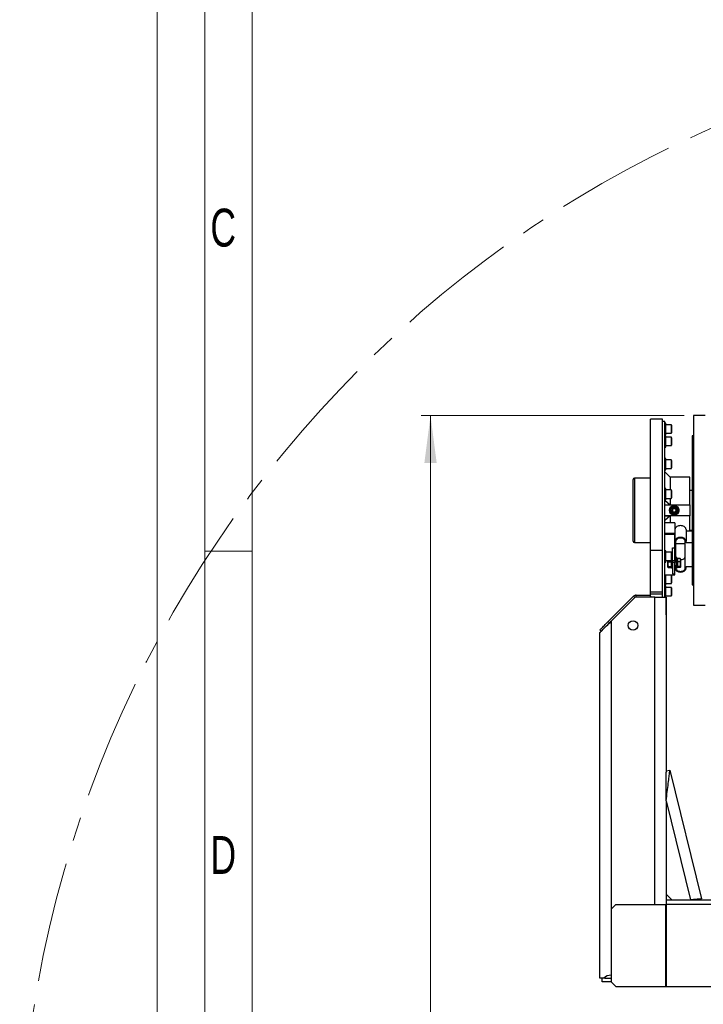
# Model space of a CAD drawing. Header units: millimetres. Extents: x 22 to 588, y 6 to 414.
# Tile 3 of 51: x 22 to 94, y 162 to 266. Entities that reach past the tile are written whole.
import ezdxf

# ---------------------------------------------------------------- set-up
doc = ezdxf.new("R2010")
doc.units = ezdxf.units.MM
doc.linetypes.add('CENTERX2', pattern=[20.32, 12.7, -2.54, 2.54, -2.54])
doc.styles.add('SLDTEXTSTYLE0', font='TXT', dxfattribs={"width": 0.7})
doc.styles.add('SLDTEXTSTYLE1', font='TXT', dxfattribs={"width": 0.75})
doc.dimstyles.new('SLDDIMSTYLE0', dxfattribs={"dimtxt": 3.5, "dimasz": 5, "dimexe": 0, "dimexo": 0.0625, "dimgap": 0.875, "dimtad": 1, "dimlfac": 20, "dimrnd": 1e-09, "dimzin": 12, "dimdsep": 46, "dimtxsty": 'SLDTEXTSTYLE1', "dimsah": 1, "dimcen": 0.09, "dimadec": 0, "dimazin": 0, "dimtfac": 1, "dimtofl": 0, "dimtmove": 0, "dimatfit": 3, "dimfxl": 1, "dimtolj": 1, "dimtzin": 12, "dimarcsym": 0})
doc.dimstyles.new('SLDDIMSTYLE3', dxfattribs={"dimtxt": 3.5, "dimasz": 5, "dimexe": 0, "dimexo": 0.0625, "dimgap": 0.875, "dimtad": 0, "dimtih": 1, "dimtoh": 1, "dimdec": 0, "dimlfac": 20, "dimrnd": 1e-09, "dimzin": 12, "dimdsep": 46, "dimtxsty": 'SLDTEXTSTYLE1', "dimsah": 1, "dimcen": 0.09, "dimadec": 0, "dimazin": 0, "dimtfac": 1, "dimtdec": 0, "dimtofl": 0, "dimtmove": 0, "dimatfit": 3, "dimfxl": 1, "dimtolj": 1, "dimtzin": 12, "dimarcsym": 0})

# ---------------------------------------------------------------- blocks, each defined once
blk = doc.blocks.new('*D11')
at = {"color": 7, "linetype": 'Continuous', "lineweight": 0}
for p, q in [((250.89, 202.65), (271.11, 214.03)), ((271.11, 214.03), (291.49, 214.03))]:
    blk.add_line(p, q, dxfattribs=at)
blk.add_solid([(250.89, 202.65), (255.56, 204.54), (254.93, 205.67)], dxfattribs=at)
at = {"color": 7, "linetype": 'Continuous', "lineweight": 0, "char_height": 3.5, "attachment_point": 1, "style": 'SLDTEXTSTYLE1'}
for s, insert in [('%%c', (274.28, 218.54)), ('4892', (279.56, 218.54))]:
    blk.add_mtext(s, dxfattribs=dict(at, insert=insert))
blk = doc.blocks.new('*D12')
at = {"color": 7, "linetype": 'Continuous', "lineweight": 0}
for p, q in [((92.09, 224.29), (64.33, 224.29)), ((65.33, 224.29), (65.33, 58.54)), ((92.04, 58.54), (64.33, 58.54))]:
    blk.add_line(p, q, dxfattribs=at)
for centre, start, end in [((62.56, 145.6), 63.4349, 116.5651), ((62.56, 143.19), 243.4349, 296.5651)]:
    blk.add_arc(centre, 6.21, start, end, dxfattribs=at)
for points in [[(65.33, 224.29), (64.68, 219.29), (65.98, 219.29)], [(65.33, 58.54), (65.98, 63.54), (64.68, 63.54)]]:
    blk.add_solid(points, dxfattribs=at)
at = {"color": 7, "linetype": 'Continuous', "lineweight": 0, "insert": (60.82, 139.22), "char_height": 3.5, "attachment_point": 1, "rotation": 90, "style": 'SLDTEXTSTYLE1'}
blk.add_mtext('3315', dxfattribs=at)

msp = doc.modelspace()

# ---------------------------------------------------------------- linework, layer by layer
at = {"color": 7, "linetype": 'Continuous', "lineweight": 15}
msp.add_line((36.5, 5.5), (36.5, 414.5), dxfattribs=at)
at = {"color": 1, "linetype": 'Continuous', "lineweight": 0}
for p, q in [((41.5, 10.5), (41.5, 409.5)), ((46.5, 15.5), (46.5, 404.5)), ((46.4831139, 210), (41.5, 210))]:
    msp.add_line(p, q, dxfattribs=at)
at = {"color": 7, "linetype": 'Continuous', "lineweight": 30}
for p, q in [((89.7942715, 223.9179764), (88.5442726, 223.9179764)), ((88.5442726, 210.0703214), (88.5442726, 223.9179764)), ((89.7942715, 210.0703214), (89.7942715, 223.9179764)), ((90.0442712, 223.6679767), (89.7942715, 223.6679767)), ((90.0442712, 205.1429782), (90.0442712, 223.6679767)), ((90.1692741, 222.2748492), (90.1692741, 223.4748457)), ((94.2942731, 224.292979), (93.0942707, 224.292979)), ((93.0942707, 224.292979), (93.0942707, 204.2929743)), ((90.7092743, 223.3248446), (90.1692741, 223.3248446)), ((90.1692741, 222.4248503), (90.7092743, 222.4248503)), ((90.7092743, 223.3248446), (90.7092743, 222.4248503)), ((90.7692723, 223.2648466), (90.7692723, 222.4848483)), ((90.1692741, 220.9683333), (90.1692741, 222.1683357)), ((90.7092743, 222.0183347), (90.1692741, 222.0183347)), ((90.7092743, 222.0183347), (90.7092743, 221.1183343)), ((90.7692723, 221.9583366), (90.7692723, 221.1783383)), ((93.0942707, 222.1679781), (92.9442756, 222.1679781)), ((92.9442756, 222.1679781), (92.9442756, 206.4179752)), ((90.1692741, 221.1183343), (90.7092743, 221.1183343)), ((90.1692741, 218.7299524), (90.1692741, 219.7542165)), ((90.7092743, 219.6042154), (90.1692741, 219.6042154)), ((90.7092743, 219.6042154), (90.7092743, 218.7042151)), ((90.7692723, 219.5442174), (90.7692723, 218.7642131)), ((90.609961, 217.7929793), (90.0442712, 218.3586631)), ((90.1692741, 218.554214), (90.1692741, 218.7299524)), ((90.1692741, 218.7042151), (90.7092743, 218.7042151)), ((86.714273, 211.9418118), (86.714273, 217.5429736)), ((86.864274, 217.6929746), (86.864274, 211.8332956)), ((92.6942758, 217.7929793), (90.609961, 217.7929793)), ((90.609961, 217.7929793), (90.609961, 216.4500151)), ((92.6942758, 214.8824666), (92.6942758, 217.7929793)), ((90.1692741, 215.4000197), (90.1692741, 216.6000162)), ((90.7092743, 216.4500151), (90.1692741, 216.4500151)), ((90.7092743, 216.4500151), (90.7092743, 215.5500148)), ((90.7692723, 216.3900171), (90.7692723, 215.6100188)), ((90.0442712, 215.3565679), (90.609961, 214.8824666)), ((90.1692741, 215.5500148), (90.7092743, 215.5500148)), ((90.609961, 215.5500148), (90.609961, 214.8824666)), ((90.0442712, 214.8824666), (92.6942758, 214.8824666)), ((90.0442712, 214.8824666), (90.609961, 214.8824666)), ((90.8133321, 214.2929767), (90.8155553, 214.2968271)), ((90.8155553, 214.2891262), (90.8133321, 214.2929767)), ((90.9265809, 214.4891296), (90.9288041, 214.4929741)), ((90.9288041, 214.0929792), (90.9265809, 214.0968237)), ((90.9288041, 214.4929741), (90.9332507, 214.4929741)), ((90.9332507, 214.0929792), (90.9288041, 214.0929792)), ((91.1552958, 214.4929741), (91.1597423, 214.4929741)), ((91.1597423, 214.0929792), (91.1552958, 214.0929792)), ((91.1597423, 214.4929741), (91.1619656, 214.4891296)), ((91.1619656, 214.0968237), (91.1597423, 214.0929792)), ((91.2729912, 214.2968271), (91.2752144, 214.2929767)), ((91.2752144, 214.2929767), (91.2729912, 214.2891262)), ((92.6942758, 214.8824666), (92.6942758, 213.7034867)), ((92.6942758, 213.7034867), (90.0442712, 213.7034867)), ((90.609961, 213.7034867), (90.0442712, 213.2293854)), ((90.0442712, 213.7034867), (90.609961, 213.7034867)), ((90.609961, 213.7034867), (90.609961, 212.9848276)), ((92.6942758, 212.0832656), (92.6942758, 213.7034867)), ((91.0942726, 212.9848276), (90.0442712, 212.9848276)), ((91.0942726, 212.9848276), (91.0942726, 211.8888114)), ((91.1192708, 212.260047), (91.1192708, 211.0226069)), ((92.294275, 212.260047), (92.294275, 211.0226069)), ((92.9442756, 212.0832656), (92.294275, 212.0832656)), ((86.714273, 211.0429738), (86.714273, 211.9418118)), ((86.864274, 211.8332956), (86.864274, 210.8929787)), ((90.0442712, 211.8888114), (91.0942726, 211.8888114)), ((91.0942726, 211.7473934), (90.0442712, 211.7473934)), ((91.0942726, 211.8888114), (91.0942726, 211.7473934)), ((91.0942726, 210.3243385), (91.0942726, 211.7473934)), ((91.1192708, 211.5529392), (91.0942726, 211.5529392)), ((91.1192708, 211.0226069), (91.1192708, 210.3154991)), ((91.2192755, 208.9745079), (91.2192755, 211.0226069)), ((92.1942704, 208.1941817), (92.1942704, 211.0226069)), ((92.294275, 210.8458314), (92.294275, 211.0226069)), ((89.7942715, 210.0703214), (88.5442726, 210.0703214)), ((88.5442726, 205.6679759), (88.5442726, 210.0703214)), ((89.7942715, 205.6679759), (89.7942715, 210.0703214)), ((90.1692741, 208.8317368), (90.1692741, 210.0317393)), ((90.7092743, 209.8817382), (90.1692741, 209.8817382)), ((90.7092743, 209.8817382), (90.7092743, 209.7499345)), ((90.869271, 210.3243385), (91.0942726, 210.3243385)), ((90.869271, 210.3154991), (90.869271, 210.3243385)), ((90.869271, 209.007356), (90.869271, 210.3154991)), ((91.1192708, 209.007356), (91.1192708, 210.3154991)), ((91.2192755, 210.792974), (92.1942704, 210.792974)), ((92.9442756, 210.8458314), (92.294275, 210.8458314)), ((90.1692741, 208.9817379), (90.7092743, 208.9817379)), ((90.3692715, 208.6145137), (90.3692715, 208.9817379)), ((90.4072337, 208.8515256), (90.7313161, 208.8515256)), ((90.7092743, 209.7499345), (90.7092743, 208.9817379)), ((90.7692723, 209.8217342), (90.7692723, 209.7075079)), ((90.7692723, 209.7075079), (90.7692723, 209.0417359)), ((90.7692723, 209.0417359), (90.7692723, 208.3709572)), ((90.869271, 209.007356), (91.1192708, 209.007356)), ((90.869271, 208.795223), (90.869271, 209.007356)), ((91.1192708, 209.007356), (91.1192708, 208.795223)), ((91.2692718, 208.9745079), (91.1192708, 208.9745079)), ((91.2692718, 208.2245086), (91.2692718, 209.2245076)), ((91.3692705, 208.2245086), (91.3692705, 209.2245076)), ((91.3692705, 209.1828678), (91.3892739, 209.1700349)), ((91.3892739, 209.1495131), (91.3692705, 209.1495131)), ((91.6813128, 209.1985379), (91.3892739, 209.1985379)), ((91.3892739, 209.1985379), (91.3892739, 209.0250288)), ((91.3892739, 209.0250288), (91.3892739, 208.8515256)), ((91.6813128, 208.8515256), (91.3892739, 208.8515256)), ((91.3892739, 208.8515256), (91.3892739, 208.6145137)), ((91.719275, 209.1495131), (91.7104058, 209.1648672)), ((91.719275, 209.1495131), (91.719275, 209.0250288)), ((91.719275, 209.0250288), (91.719275, 208.6145137)), ((90.3692715, 208.313993), (90.3692715, 208.6145137)), ((90.3692715, 208.2995091), (90.3692715, 208.313993)), ((90.4072337, 208.3775018), (90.7313161, 208.3775018)), ((90.4072337, 208.2504843), (90.7313161, 208.2504843)), ((90.7692723, 208.3709572), (90.7692723, 208.2245086)), ((91.1192708, 208.795223), (90.869271, 208.795223)), ((90.869271, 208.795223), (90.869271, 207.5931404)), ((91.1192708, 207.5931404), (91.1192708, 208.795223)), ((91.1192708, 208.4745083), (91.2692718, 208.4745083)), ((91.2192755, 208.1941817), (91.2192755, 208.4745083)), ((91.3692705, 208.2995091), (91.3892739, 208.2995091)), ((91.3892739, 208.6145137), (91.3892739, 208.3775018)), ((91.6813128, 208.3775018), (91.3892739, 208.3775018)), ((91.3892739, 208.3775018), (91.3892739, 208.313993)), ((91.3892739, 208.313993), (91.3892739, 208.2504843)), ((91.6813128, 208.2504843), (91.3892739, 208.2504843)), ((91.7104058, 208.284149), (91.719275, 208.2995091)), ((91.719275, 208.6145137), (91.719275, 208.313993)), ((91.719275, 208.313993), (91.719275, 208.2995091)), ((92.294275, 208.3709572), (92.9442756, 208.3709572)), ((92.294275, 208.1941817), (92.294275, 208.3709572)), ((90.0442712, 207.4693952), (91.0942726, 207.4693952)), ((90.7092743, 207.467619), (90.1692741, 207.467619)), ((90.1692741, 207.4418817), (90.1692741, 207.467619)), ((90.1692741, 206.4176176), (90.1692741, 207.4418817)), ((90.7092743, 207.467619), (90.7092743, 206.6994164)), ((90.7692723, 207.407615), (90.7692723, 206.741843)), ((90.869271, 207.5931404), (91.1192708, 207.5931404)), ((91.0942726, 207.4693952), (91.0942726, 207.5931404)), ((90.1692741, 206.5676187), (90.7092743, 206.5676187)), ((90.1692741, 205.1429782), (90.1692741, 206.3111041)), ((90.7092743, 206.1611031), (90.1692741, 206.1611031)), ((90.7092743, 206.6994164), (90.7092743, 206.5676187)), ((90.7092743, 206.1611031), (90.7092743, 205.7111059)), ((90.7692723, 206.741843), (90.7692723, 206.6276167)), ((90.7692723, 206.101105), (90.7692723, 205.7111059)), ((92.9442756, 206.4179752), (93.0942707, 206.4179752)), ((84.0804927, 202.5620375), (86.744272, 205.2258168)), ((84.3942754, 202.5929783), (86.8856959, 205.0843988)), ((86.8856959, 205.0843988), (86.744272, 205.2258168)), ((87.0271139, 205.3429757), (88.5442726, 205.3429757)), ((87.0271139, 205.1429782), (87.0271139, 205.3429757)), ((88.9942758, 205.1429782), (87.0271139, 205.1429782)), ((89.7942715, 205.6679759), (88.5442726, 205.6679759)), ((88.5442726, 205.4429744), (88.5442726, 205.6679759)), ((89.7942715, 205.4429744), (88.5442726, 205.4429744)), ((88.5442726, 205.2429769), (88.5442726, 205.4429744)), ((88.5442726, 205.2429769), (88.5442726, 205.1429782)), ((88.9942758, 205.1429782), (90.1942723, 205.1429782)), ((88.9942758, 172.6929758), (88.9942758, 205.1429782)), ((89.7942715, 205.1429782), (89.788001, 205.1429782)), ((89.7942715, 205.4429744), (89.7942715, 205.6679759)), ((89.7942715, 205.1429782), (89.7942715, 205.4429744)), ((90.1692741, 205.2611027), (90.7092743, 205.2611027)), ((90.1942723, 205.1429782), (90.1942723, 186.6733913)), ((90.1942723, 203.4085129), (90.1942723, 205.1429782)), ((90.7092743, 205.7111059), (90.7092743, 205.2611027)), ((90.7692723, 205.7111059), (90.7692723, 205.3211067)), ((93.0942707, 204.2929743), (94.2942731, 204.2929743)), ((90.1942723, 203.267977), (90.1942723, 203.4085129)), ((83.3380275, 201.5367303), (83.1966095, 201.6781543)), ((84.0804927, 202.5620375), (84.2219107, 202.4206136)), ((84.3942754, 202.5929783), (84.3942754, 172.1929763)), ((83.194273, 164.9429757), (83.194273, 201.3929759)), ((90.1942723, 186.7869888), (90.582674, 186.8826185)), ((90.1942723, 183.6499099), (90.1942723, 186.6733913)), ((90.582674, 186.8826185), (93.9297371, 173.288608)), ((90.1942723, 183.6499099), (92.7689366, 173.1929753)), ((90.1942723, 183.6499099), (90.1942723, 173.7929765)), ((90.1942723, 173.7929765), (90.7942705, 173.1929753)), ((90.1942723, 173.7929765), (90.1942723, 173.1929753)), ((84.8942749, 172.6929758), (84.3942754, 172.1929763)), ((84.8942749, 172.6929758), (90.149539, 172.6929758)), ((90.149539, 164.0429769), (90.149539, 172.6929758)), ((90.1850455, 172.6929758), (90.149539, 172.6929758)), ((90.1850455, 172.6929758), (90.1850455, 164.0429769)), ((90.1850455, 172.6929758), (90.1942723, 172.6929758)), ((90.1942723, 173.1929753), (141.2175119, 173.1929753)), ((140.9910206, 172.6929758), (90.1942723, 172.6929758)), ((93.5413353, 173.1929753), (93.9297371, 173.288608)), ((84.3942754, 172.1929763), (84.3942754, 164.5429764)), ((83.6005502, 164.9429757), (83.194273, 164.9429757)), ((83.4442727, 164.5429764), (83.4442727, 164.9429757)), ((84.3942754, 164.5429764), (83.4442727, 164.5429764)), ((83.7301307, 164.9429757), (83.6005502, 164.9429757)), ((83.7301307, 164.9429757), (84.3942754, 164.9429757)), ((84.3942754, 164.5429764), (84.8942749, 164.0429769)), ((84.8942749, 164.0429769), (90.149539, 164.0429769)), ((90.149539, 164.0429769), (90.1850455, 164.0429769)), ((90.1850455, 164.0429769), (140.9910206, 164.0429769))]:
    msp.add_line(p, q, dxfattribs=at)
at = {"color": 7, "linetype": 'Continuous', "lineweight": 30, "flags": 128}
for points in [[(92.294275, 212.260047), (92.2853463, 212.3321805), (92.2588401, 212.4021266), (92.2155611, 212.4677573), (92.1568267, 212.5270758), (92.084413, 212.5782762), (92.0005255, 212.6198147), (91.9077091, 212.6504157), (91.8087892, 212.6691614), (91.7067759, 212.6754675), (91.6047566, 212.6691614), (91.5058367, 212.6504157), (91.4130204, 212.6198147), (91.3291328, 212.5782762), (91.2567191, 212.5270758), (91.1979847, 212.4677573), (91.1547057, 212.4021266), (91.1281996, 212.3321805), (91.1192708, 212.260047)], [(92.294275, 211.0226069), (92.2853463, 211.0947464), (92.2588401, 211.1646924), (92.2155611, 211.2303231), (92.1568267, 211.2896357), (92.084413, 211.3408421), (92.0005255, 211.3823746), (91.9077091, 211.4129816), (91.8087892, 211.4317213), (91.7067759, 211.4380334), (91.6047566, 211.4317213), (91.5058367, 211.4129816), (91.4130204, 211.3823746), (91.3291328, 211.3408421), (91.2567191, 211.2896357), (91.1979847, 211.2303231), (91.1547057, 211.1646924), (91.1281996, 211.0947464), (91.1192708, 211.0226069)], [(92.1942704, 211.0226069), (92.1849065, 211.0898588), (92.1571665, 211.1545239), (92.1121173, 211.2141226), (92.0514874, 211.2663601), (91.9776134, 211.3092277), (91.8933325, 211.3410805), (91.8018811, 211.3606964), (91.7067759, 211.3673244), (91.6116648, 211.3606964), (91.5202134, 211.3410805), (91.4359324, 211.3092277), (91.3620584, 211.2663601), (91.3014345, 211.2141226), (91.2563794, 211.1545239), (91.2286393, 211.0898588), (91.2192755, 211.0226069)], [(91.719275, 209.0250288), (91.7168968, 209.0669666), (91.6813128, 209.1985379)], [(91.6813128, 209.1985379), (91.7088561, 209.1674242), (91.7097919, 209.1645155)], [(91.6813128, 208.8515256), (91.6952543, 208.8888441), (91.719275, 209.0250288)], [(91.719275, 209.0870176), (91.8018811, 209.0935264), (91.8933325, 209.1131423), (91.9776134, 209.144995), (92.0514874, 209.1878686), (92.1121173, 209.2401062), (92.1571665, 209.2996989), (92.1849065, 209.364364), (92.1942704, 209.4316159)], [(91.1192708, 208.1941817), (91.1281996, 208.1220422), (91.1547057, 208.0520962), (91.1979847, 207.9864655), (91.2567191, 207.9271529), (91.3291328, 207.8759466), (91.4130204, 207.8344141), (91.5058367, 207.8038071), (91.6047566, 207.7850674), (91.7067759, 207.7787552), (91.8087892, 207.7850674), (91.9077091, 207.8038071), (92.0005255, 207.8344141), (92.084413, 207.8759466), (92.1568267, 207.9271529), (92.2155611, 207.9864655), (92.2588401, 208.0520962), (92.2853463, 208.1220422), (92.294275, 208.1941817)], [(91.2192755, 208.1941817), (91.2286393, 208.1269298), (91.2563794, 208.0622647), (91.3014345, 208.002666), (91.3620584, 207.9504285), (91.4359324, 207.9075609), (91.5202134, 207.8757081), (91.6116648, 207.8560923), (91.7067759, 207.8494642), (91.8018811, 207.8560923), (91.8933325, 207.8757081), (91.9776134, 207.9075609), (92.0514874, 207.9504285), (92.1121173, 208.002666), (92.1571665, 208.0622647), (92.1849065, 208.1269298), (92.1942704, 208.1941817)], [(91.6813128, 208.3775018), (91.7088561, 208.4936176), (91.719275, 208.6145137)], [(91.6813128, 208.2504843), (91.7088561, 208.2815979), (91.719275, 208.313993)], [(83.194273, 201.3929759), (83.2008474, 201.3995502), (83.2204931, 201.4192019), (83.2530074, 201.4517103), (83.2980208, 201.4967237), (83.3550446, 201.5537475), (83.4234528, 201.6221557), (83.5025005, 201.7012034), (83.5913174, 201.7900203), (83.6889319, 201.8876348), (83.7942712, 201.9929741), (83.9061909, 202.1048937), (84.0234511, 202.2221539), (84.1447763, 202.3434852), (84.2688374, 202.4675403), (84.3942754, 202.5929783)], [(83.1966095, 201.6781543), (83.2030527, 201.6845975), (83.2222931, 201.7038379), (83.2540445, 201.7355893), (83.297848, 201.7793987), (83.3530717, 201.8346165), (83.4188931, 201.9004379), (83.4943704, 201.9759152), (83.5783892, 202.0599339), (83.6697273, 202.1512781), (83.7670617, 202.2486065), (83.8689618, 202.3505066), (83.9739494, 202.4554942), (84.0804927, 202.5620375)], [(90.1942723, 183.6499099), (90.2232997, 183.8914905), (90.2521603, 184.1317211), (90.280699, 184.3692545), (90.3087549, 184.6027676), (90.336173, 184.8309521), (90.3627925, 185.0525294), (90.3884761, 185.2662657), (90.413069, 185.4709599), (90.436434, 185.6654708), (90.458452, 185.8487103), (90.4789917, 186.0196535), (90.4979341, 186.1773435), (90.5151837, 186.3208983), (90.5306392, 186.4495192), (90.5442111, 186.5624789), (90.5558221, 186.6591547), (90.5654185, 186.7389981), (90.5729346, 186.8015681), (90.5783348, 186.846513), (90.5815892, 186.8735794), (90.582674, 186.8826185)], [(90.1942723, 173.1929753), (90.1880495, 173.18337), (90.1824944, 173.1549148), (90.1782446, 173.1087122), (90.1758902, 173.0465297), (90.1759498, 172.9707603), (90.1788406, 172.8843186), (90.1848845, 172.7905218), (90.1942723, 172.6929758)], [(93.9297371, 173.288608), (93.9198069, 173.2877884), (93.8901834, 173.2853476), (93.8413732, 173.2813273), (93.7742166, 173.275796), (93.6898582, 173.2688461), (93.5897462, 173.2605968), (93.4755854, 173.2511912), (93.3493368, 173.2407902), (93.2131522, 173.2295726), (93.0693738, 173.2177262), (92.9204516, 173.2054595), (92.7689366, 173.1929753)]]:
    msp.add_lwpolyline(points, dxfattribs=at)
at = {"color": 7, "linetype": 'CENTERX2', "lineweight": 0}
msp.add_circle((144.2942731, 142.6679764), 122.3116537, dxfattribs=at)
at = {"color": 7, "linetype": 'Continuous', "lineweight": 30}
for centre, radius in [((91.0442731, 214.2929764), 0.5), ((91.0442731, 214.2929764), 0.4), ((91.0442731, 214.2929764), 0.35), ((86.6942731, 202.1429764), 0.5)]:
    msp.add_circle(centre, radius, dxfattribs=at)
for centre, radius, start, end in [((90.7092731, 223.2648476), 0.06, 0, 90), ((90.7092731, 222.4848476), 0.06, 270, 0), ((90.7092731, 221.9583355), 0.06, 0, 90), ((90.7092731, 221.1783355), 0.06, 270, 0), ((90.7092731, 219.5442159), 0.06, 360, 90), ((90.7092731, 218.7642159), 0.06, 270, 360), ((86.8642731, 217.5429764), 0.15, 90, 180), ((90.7092731, 216.3900167), 0.06, 0, 90), ((90.7092731, 215.6100167), 0.06, 270, 0), ((90.7942731, 214.2929764), 0.275, 144.452790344, 215.547210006), ((91.0442731, 214.2929764), 0.22875, 120.964238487, 179.035761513), ((91.0442731, 214.2929764), 0.22875, 180.964238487, 239.035761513), ((91.0442731, 214.2929764), 0.2, 150, 210), ((91.0442731, 214.2929764), 0.2, 90, 150), ((91.0442731, 214.2929764), 0.2, 210, 270), ((91.0442731, 214.2929764), 0.22875, 60.964238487, 119.035761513), ((91.0442731, 214.2929764), 0.22875, 240.964238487, 299.035761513), ((91.0442731, 214.2929764), 0.2, 30, 90), ((91.0442731, 214.2929764), 0.2, 270, 330), ((91.0442731, 214.2929764), 0.22875, 0.964238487, 59.035761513), ((91.0442731, 214.2929764), 0.22875, 300.964238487, 359.035761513), ((91.0442731, 214.2929764), 0.2, 330, 30), ((91.2942731, 214.2929764), 0.275, 324.452770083, 35.547229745), ((86.8642731, 211.0429764), 0.15, 180, 270), ((90.7092731, 209.8217369), 0.06, 0, 90), ((90.7092731, 209.0417369), 0.06, 270, 0), ((91.5109874, 209.4427154), 0.291923, 182.179027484, 228.372896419), ((90.9246319, 208.6087818), 0.7946638, 0.41327243, 17.786275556), ((91.6359004, 208.3072563), 0.0836463, 4.619469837, 57.118065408), ((90.7092731, 207.4076173), 0.06, 0, 90), ((90.7092731, 206.6276173), 0.06, 270, 360), ((90.7092731, 206.1011052), 0.06, 360, 90), ((87.0271158, 204.9429764), 0.4, 90, 135), ((87.0271158, 204.9429764), 0.2, 90, 135), ((90.7092731, 205.3211052), 0.06, 270, 0), ((84.3942731, 164.0429764), 1.2, 90, 131.409622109)]:
    msp.add_arc(centre, radius, start, end, dxfattribs=at)
for points in [[(90.1692741, 223.4748457), (90.0442712, 223.4748457)], [(90.0442712, 222.2748492), (90.1692741, 222.2748492)], [(90.1692741, 222.1683357), (90.0442712, 222.1683357)], [(90.0442712, 220.9683333), (90.1692741, 220.9683333)], [(90.1692741, 219.7542165), (90.0442712, 219.7542165)], [(90.0442712, 218.554214), (90.1692741, 218.554214)], [(88.5442726, 217.6929746), (86.864274, 217.6929746)], [(90.1692741, 216.6000162), (90.0442712, 216.6000162)], [(92.9442756, 216.3929735), (92.6942758, 216.3929735)], [(90.0442712, 215.4000197), (90.1692741, 215.4000197)], [(92.6942758, 212.1929739), (92.9442756, 212.1929739)], [(86.864274, 210.8929787), (88.5442726, 210.8929787)], [(90.1692741, 210.0317393), (90.0442712, 210.0317393)], [(90.0442712, 208.8317368), (90.1692741, 208.8317368)], [(90.7692723, 209.0250288), (90.7685451, 209.0374563)], [(90.869271, 209.2245076), (90.7692723, 209.2245076)], [(91.3692705, 209.2245076), (91.2692718, 209.2245076)], [(90.3692715, 208.2995091), (90.3782062, 208.2840357)], [(90.7604031, 208.284149), (90.7692723, 208.2995091)], [(90.7692723, 208.2245086), (90.869271, 208.2245086)], [(91.2692718, 208.2245086), (91.3692705, 208.2245086)], [(90.0442712, 206.4176176), (90.1692741, 206.4176176)], [(90.1692741, 206.3111041), (90.0442712, 206.3111041)]]:
    msp.add_open_spline(points, degree=1, dxfattribs=at)
for points, knots in [([(90.8155553, 214.2968271), (90.8315294, 214.3244963), (90.8592875, 214.372577), (90.8986936, 214.4408232), (90.9183464, 214.4748658), (90.9265809, 214.4891296)], [0, 0, 0, 0, 0.4405869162, 0.765606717, 1, 1, 1, 1]), ([(90.9265809, 214.0968237), (90.9106069, 214.1244949), (90.8828496, 214.1725781), (90.8434442, 214.2408252), (90.82379, 214.2748645), (90.8155553, 214.2891262)], [0, 0, 0, 0, 0.4406081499, 0.7656277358, 1, 1, 1, 1]), ([(90.9332507, 214.4929741), (90.9417284, 214.4929741), (90.9754438, 214.4929741), (91.0391208, 214.4929741), (91.1072184, 214.4929741), (91.1433708, 214.4929741), (91.1552958, 214.4929741)], [0, 0, 0, 0, 0.1215837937, 0.483534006, 0.8296411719, 1, 1, 1, 1]), ([(91.1552958, 214.0929792), (91.1433708, 214.0929792), (91.1072184, 214.0929792), (91.0391208, 214.0929792), (90.9754438, 214.0929792), (90.9417284, 214.0929792), (90.9332507, 214.0929792)], [0, 0, 0, 0, 0.1703588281, 0.516465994, 0.8784162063, 1, 1, 1, 1]), ([(91.1619656, 214.4891296), (91.1779395, 214.4614584), (91.2056968, 214.4133752), (91.2451023, 214.3451282), (91.2647565, 214.3110888), (91.2729912, 214.2968271)], [0, 0, 0, 0, 0.4406081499, 0.7656277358, 1, 1, 1, 1]), ([(91.2729912, 214.2891262), (91.2570171, 214.261457), (91.229259, 214.2133763), (91.1898529, 214.1451301), (91.1702001, 214.1110875), (91.1619656, 214.0968237)], [0, 0, 0, 0, 0.4405869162, 0.765606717, 1, 1, 1, 1]), ([(90.4072337, 208.8515256), (90.396623, 208.8130328), (90.3752077, 208.7353432), (90.3712621, 208.6550328), (90.3692715, 208.6145137)], [0, 0, 0, 0, 0.4954692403, 1, 1, 1, 1]), ([(90.3768174, 208.9817379), (90.3801308, 208.9510859), (90.3849015, 208.9069522), (90.4020081, 208.8644951), (90.4072337, 208.8515256)], [0, 0, 0, 0, 0.6945276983, 1, 1, 1, 1]), ([(90.7313161, 208.8515256), (90.7364466, 208.864508), (90.758782, 208.9210265), (90.7647077, 208.9797749), (90.7692723, 209.0250288)], [0, 0, 0, 0, 0.2297018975, 1, 1, 1, 1]), ([(90.7692723, 208.6145137), (90.7692263, 208.6201302), (90.7688776, 208.6626727), (90.7605969, 208.7428886), (90.7411356, 208.8150934), (90.7313161, 208.8515256)], [0, 0, 0, 0, 0.070076, 0.5307905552, 1, 1, 1, 1]), ([(90.3692715, 208.6145137), (90.3693175, 208.6088951), (90.369666, 208.566348), (90.377946, 208.4861379), (90.3974117, 208.4139344), (90.4072337, 208.3775018)], [0, 0, 0, 0, 0.0700929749, 0.5307848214, 1, 1, 1, 1]), ([(90.4072337, 208.3775018), (90.396623, 208.3671883), (90.3752077, 208.3463729), (90.3712621, 208.3248513), (90.3692715, 208.313993)], [0, 0, 0, 0, 0.4954692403, 1, 1, 1, 1]), ([(90.3692715, 208.313993), (90.3693175, 208.312487), (90.369666, 208.3010832), (90.3779457, 208.2795974), (90.3974116, 208.2602477), (90.4072337, 208.2504843)], [0, 0, 0, 0, 0.0700971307, 0.5307924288, 1, 1, 1, 1]), ([(90.7313161, 208.3775018), (90.7419243, 208.4159925), (90.7633356, 208.4936814), (90.7672814, 208.5739925), (90.7692723, 208.6145137)], [0, 0, 0, 0, 0.4954468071, 1, 1, 1, 1]), ([(90.7692723, 208.313993), (90.7692263, 208.3154969), (90.7688776, 208.326889), (90.7605968, 208.3483939), (90.7411356, 208.3677402), (90.7313161, 208.3775018)], [0, 0, 0, 0, 0.0700698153, 0.5307844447, 1, 1, 1, 1]), ([(90.7313161, 208.2504843), (90.7431373, 208.2607485), (90.7560393, 208.2719511), (90.7594994, 208.2835361), (90.7597892, 208.2845066)], [0, 0, 0, 0, 0.9162311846, 1, 1, 1, 1])]:
    msp.add_open_spline(points, degree=3, knots=knots, dxfattribs=at)

# ---------------------------------------------------------------- texts
at = {"color": 1, "linetype": 'Continuous', "lineweight": 0, "char_height": 4, "attachment_point": 1, "style": 'SLDTEXTSTYLE0'}
for s, insert in [('C', (42.1031414, 246.1217618)), ('D', (42.1149994, 179.9272684))]:
    msp.add_mtext(s, dxfattribs=dict(at, insert=insert))

# ---------------------------------------------------------------- dimensions: what is measured, and where the dimension line sits
at = {"color": 7, "linetype": 'Continuous', "lineweight": 0}
dim = msp.add_linear_dim(base=(65.3337759, 58.5429764), p1=(93.0942731, 224.2929764), p2=(93.0442731, 58.5429764), angle=90, text='(<>)', dimstyle='SLDDIMSTYLE0', dxfattribs=at)
dim.commit()
dim.dimension.update_dxf_attribs({"geometry": '*D12', "text_midpoint": (65.3337759, 144.396488), "dimtype": 160})
dim = msp.add_diameter_dim_2p(p1=(37.7001471, 82.6860382), p2=(250.8883992, 202.6499147), dimstyle='SLDDIMSTYLE3', dxfattribs=at)
dim.commit()
dim.dimension.update_dxf_attribs({"geometry": '*D11', "text_midpoint": (282.0921428, 216.8047749), "dimtype": 163})

doc.saveas('drawing.dxf')
